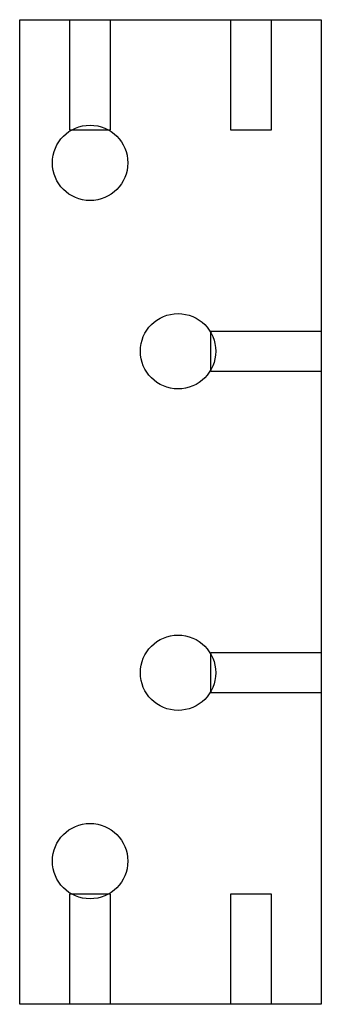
# Model space of a CAD drawing. Header units: inches. Extents: x 0 to 60, y 0 to 196.
import ezdxf

# ---------------------------------------------------------------- set-up
doc = ezdxf.new("R2010")
doc.units = ezdxf.units.IN
doc.header["$MEASUREMENT"] = 0
for name, color, linetype in [('PANEL15.00', 1, 'Continuous'), ('SIDE27.50', 5, 'Continuous'), ('SIDE37.50', 3, 'Continuous'), ('SIDE47.50', 2, 'Continuous'), ('VERTICAL12.00', 251, 'Continuous')]:
    doc.layers.add(name, color=color, linetype=linetype)

msp = doc.modelspace()

# ---------------------------------------------------------------- linework, layer by layer
at = {"layer": 'PANEL15.00'}
msp.add_lwpolyline([(0, 0), (0, 196), (60, 196), (60, 0)], close=True, dxfattribs=at)
at = {"layer": 'SIDE27.50'}
for points in [[(60, 134), (60, 126), (38, 126), (38, 134)], [(60, 70), (60, 62), (38, 62), (38, 70)]]:
    msp.add_lwpolyline(points, close=True, dxfattribs=at)
at = {"layer": 'SIDE37.50'}
for points in [[(10, 22), (18, 22), (18, 0), (10, 0)], [(42, 22), (50, 22), (50, 0), (42, 0)]]:
    msp.add_lwpolyline(points, close=True, dxfattribs=at)
at = {"layer": 'SIDE47.50'}
for points in [[(10, 196), (18, 196), (18, 174), (10, 174)], [(42, 196), (50, 196), (50, 174), (42, 174)]]:
    msp.add_lwpolyline(points, close=True, dxfattribs=at)
at = {"layer": 'VERTICAL12.00'}
for centre in [(14, 167.5), (31.5, 130), (31.5, 66), (14, 28.5)]:
    msp.add_circle(centre, 7.5, dxfattribs=at)

doc.saveas('drawing.dxf')
